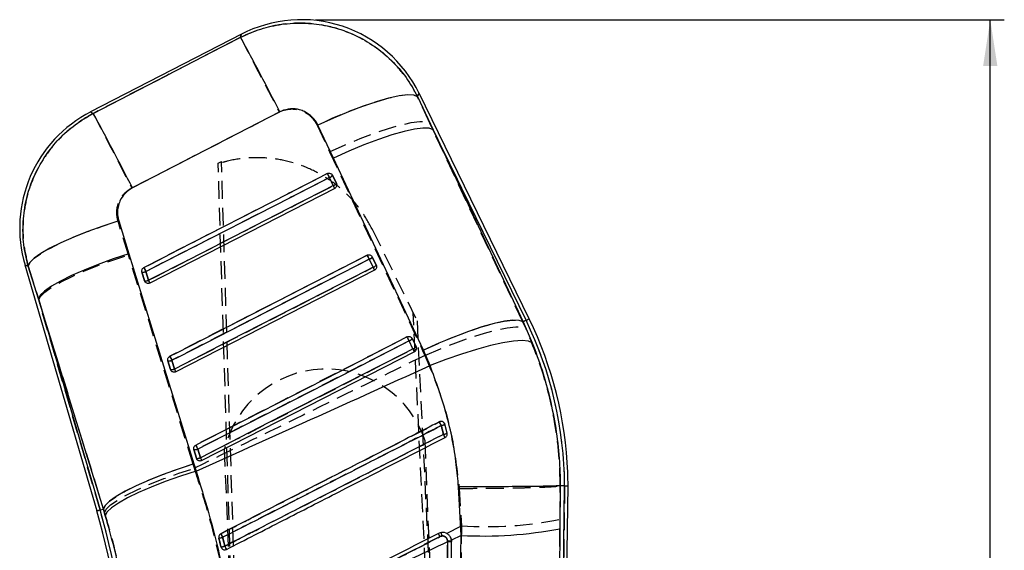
# Model space of a CAD drawing. Extents: x 37 to 414, y 8 to 317.
# Tile 15 of 18: x 154 to 232, y 275 to 317. Entities that reach past the tile are written whole.
import ezdxf

# ---------------------------------------------------------------- set-up
doc = ezdxf.new("R2010")
doc.units = 0
doc.header["$LTSCALE"] = 1.111111
doc.linetypes.add('HIDDEN', pattern=[1.905, 1.27, -0.635])
doc.layers.get('0').update_dxf_attribs({"linetype": 'CONTINUOUS'})
doc.styles.add('SLDTEXTSTYLE0', font='TXT', dxfattribs={"width": 0.75})
doc.dimstyles.new('SLDDIMSTYLE0', dxfattribs={"dimtxt": 3.888889, "dimasz": 3.668889, "dimexe": 0, "dimexo": 0.0625, "dimgap": 0.972222, "dimtad": 1, "dimdec": 0, "dimrnd": 1e-09, "dimzin": 12, "dimtxsty": 'SLDTEXTSTYLE0', "dimsah": 1, "dimcen": 0.09, "dimazin": 3, "dimtfac": 1, "dimtdec": 0, "dimtofl": 0, "dimtmove": 0, "dimatfit": 3, "dimtolj": 1, "dimtzin": 12})

# ---------------------------------------------------------------- blocks, each defined once
blk = doc.blocks.new('_D')
at = {"color": 179, "linetype": 'CONTINUOUS'}
for p, q in [((177.271, 317.066), (231.762, 317.066)), ((230.651, 94.293), (230.651, 317.066)), ((224.153, 94.293), (231.762, 94.293))]:
    blk.add_line(p, q, dxfattribs=at)
for points in [[(230.651, 317.066), (230.086, 313.397), (231.215, 313.397)], [(230.651, 94.293), (231.215, 97.962), (230.086, 97.962)]]:
    blk.add_solid(points, dxfattribs=at)
at = {"color": 179, "linetype": 'CONTINUOUS', "insert": (225.638, 199.248, 0.1), "char_height": 3.8889, "attachment_point": 1, "rotation": 90, "style": 'SLDTEXTSTYLE0'}
blk.add_mtext('223', dxfattribs=at)

msp = doc.modelspace()

# ---------------------------------------------------------------- linework, layer by layer
at = {"color": 7, "linetype": 'CONTINUOUS'}
for p, q in [((171.416111, 315.9147), (159.48688, 309.764976)), ((185.350779, 310.977766), (186.573059, 308.360422)), ((194.171417, 293.39675), (185.465588, 311.250174)), ((178.696802, 306.108588), (177.468584, 308.722148)), ((186.573059, 308.360422), (193.691674, 293.162817)), ((193.92771, 293.277914), (186.573059, 308.360422)), ((185.818957, 290.915037), (178.696802, 306.108588)), ((178.370139, 304.569656), (178.680195, 303.933779)), ((178.621521, 304.750735), (178.931585, 304.114873)), ((178.931585, 304.114873), (178.943707, 304.086292)), ((178.796306, 303.711304), (164.184148, 296.227837)), ((161.71255, 301.141629), (162.515331, 298.541496)), ((162.515331, 298.541496), (167.655816, 281.916613)), ((154.292467, 297.66194), (159.973969, 278.197223)), ((155.359481, 294.974053), (154.55337, 297.572637)), ((181.520353, 298.109153), (181.830412, 297.473291)), ((181.771809, 298.290292), (182.081874, 297.654429)), ((182.081874, 297.654429), (182.094167, 297.625372)), ((163.753947, 296.411449), (163.552162, 297.102759)), ((164.068137, 296.450088), (163.866363, 297.141412)), ((181.946588, 297.250876), (166.234316, 289.204011)), ((163.782067, 296.345884), (163.753947, 296.411449)), ((160.494209, 278.349066), (155.359481, 294.974053)), ((155.359481, 294.974053), (160.234247, 278.273189)), ((193.92771, 293.277914), (193.691674, 293.162817)), ((193.691674, 293.162817), (194.416859, 291.503483)), ((184.670587, 291.64868), (184.980647, 291.012818)), ((184.922095, 291.829864), (185.23216, 291.194001)), ((185.09687, 290.790463), (168.284483, 282.18017)), ((185.23216, 291.194001), (185.244571, 291.164616)), ((186.34316, 289.702216), (185.818957, 290.915037)), ((165.804106, 289.387623), (165.60232, 290.078932)), ((166.118208, 289.426262), (165.91643, 290.117571)), ((165.831968, 289.322505), (165.804106, 289.387623)), ((187.508606, 285.05067), (187.494216, 285.093049)), ((187.682472, 284.342447), (187.508606, 285.05067)), ((167.854267, 282.363797), (167.652481, 283.055121)), ((168.168311, 282.40242), (167.966531, 283.09373)), ((167.881955, 282.298977), (167.854267, 282.363797)), ((167.655816, 281.916613), (167.833635, 281.331951)), ((188.797085, 276.261875), (188.588758, 280.108327)), ((196.322789, 228.338206), (196.981805, 280.191297)), ((196.519264, 222.461695), (197.252953, 280.190224)), ((196.640705, 280.192608), (196.61085, 276.791969)), ((196.640872, 280.192623), (196.640705, 280.192608)), ((196.981805, 280.191297), (196.640872, 280.192623)), ((196.981805, 280.191297), (197.252953, 280.190224)), ((160.234247, 278.273189), (160.494209, 278.349066)), ((160.651856, 277.834246), (160.494209, 278.349066)), ((196.61085, 276.791969), (196.322789, 228.338206)), ((187.71638, 275.813291), (187.716348, 275.750438)), ((187.716348, 275.750438), (187.803924, 225.388782)), ((188.797085, 276.261875), (188.022956, 275.895545)), ((188.030866, 275.791163), (188.022956, 275.895545)), ((188.030976, 275.728026), (188.030866, 275.791163)), ((169.801681, 275.353024), (169.827438, 275.285194))]:
    msp.add_line(p, q, dxfattribs=at)
at = {"color": 7, "linetype": 'HIDDEN'}
for p, q in [((186.32413, 308.870906), (185.34629, 310.967112)), ((162.744498, 303.749287), (174.40143, 309.75596)), ((177.408776, 308.70975), (178.390925, 306.615869)), ((186.32413, 308.870906), (193.92771, 293.277914)), ((193.680094, 293.15717), (186.32413, 308.870906)), ((178.390925, 306.615869), (185.747962, 290.903399)), ((169.573059, 305.713886), (169.839555, 305.851305)), ((172.343846, 216.144422), (169.574533, 305.666247)), ((172.64162, 216.156239), (169.839555, 305.851305)), ((178.68234, 303.933928), (178.372278, 304.56979)), ((178.931473, 304.115171), (178.621409, 304.751033)), ((178.796306, 303.711304), (178.68234, 303.933928)), ((178.939839, 304.09638), (178.931473, 304.115171)), ((162.484511, 298.452551), (161.657668, 301.13391)), ((181.743872, 300.53764), (181.788502, 300.446117)), ((181.788502, 300.446117), (185.305337, 293.233985)), ((167.59785, 281.908328), (162.484511, 298.452551)), ((154.551488, 297.573278), (155.383005, 294.893453)), ((181.832603, 297.473485), (181.52254, 298.109347)), ((182.081757, 297.654742), (181.771693, 298.290605)), ((182.090178, 297.635818), (182.081757, 297.654742)), ((163.552371, 297.102401), (163.754157, 296.411091)), ((163.868432, 297.14171), (164.070214, 296.450401)), ((163.754157, 296.411091), (163.788065, 296.33599)), ((164.184148, 296.227837), (164.070214, 296.450401)), ((160.234247, 278.273189), (155.383005, 294.893453)), ((155.383005, 294.893453), (160.494656, 278.3492)), ((188.707907, 216.793621), (185.000271, 293.85961)), ((185.305337, 293.233985), (189.00568, 216.80543)), ((193.92771, 293.277914), (193.680094, 293.15717)), ((193.931888, 292.611131), (193.680094, 293.15717)), ((184.982872, 291.013041), (184.672808, 291.648904)), ((185.23204, 291.194314), (184.921977, 291.830176)), ((185.240499, 291.1753), (185.23204, 291.194314)), ((185.747962, 290.903399), (185.929983, 290.504226)), ((165.602535, 290.078575), (165.804321, 289.387265)), ((165.918569, 290.117884), (166.120353, 289.42656)), ((165.804321, 289.387265), (165.838151, 289.312297)), ((187.07558, 285.244519), (187.105852, 285.254354)), ((188.606069, 216.789583), (185.950276, 283.733228)), ((167.652701, 283.054749), (167.854487, 282.363424)), ((167.968717, 283.094043), (168.170501, 282.402733)), ((172.743547, 216.160284), (170.087753, 283.103937)), ((167.854487, 282.363424), (167.888263, 282.288546)), ((167.699133, 281.577596), (167.59785, 281.908328)), ((188.641382, 279.982263), (188.813886, 277.012313)), ((196.981805, 280.191297), (196.328891, 228.818187)), ((196.619957, 277.539441), (196.641481, 280.192563)), ((160.234247, 278.273189), (160.494656, 278.3492)), ((160.494656, 278.3492), (160.584494, 278.057987)), ((187.650676, 276.418218), (188.813886, 277.012313)), ((187.252207, 276.214698), (187.124975, 276.174122)), ((169.837565, 275.267357), (169.801697, 275.353009))]:
    msp.add_line(p, q, dxfattribs=at)
at = {"color": 7, "linetype": 'HIDDEN', "flags": 128}
for points in [[(171.354069, 315.66363), (165.479168, 312.634895), (159.698308, 309.654633)], [(171.416111, 315.9147), (171.40899, 315.885881), (171.354069, 315.66363)], [(171.354069, 315.66363), (171.449563, 315.479005), (171.642844, 315.104673), (171.928686, 314.550752), (172.299356, 313.832248), (172.744826, 312.968576), (173.253048, 311.983103), (173.810274, 310.902486), (174.401429, 309.75596)], [(185.34629, 310.967112), (185.045125, 311.087796), (184.551922, 311.107466), (183.880262, 311.025584), (183.048642, 310.844416), (182.079962, 310.568923), (181.000898, 310.206721), (179.841164, 309.767762), (178.632697, 309.264148), (177.408776, 308.70975)], [(185.34629, 310.967112), (185.451818, 311.217511), (185.465588, 311.250174)], [(159.698308, 309.654633), (159.510297, 309.752757), (159.48688, 309.764976)], [(159.698308, 309.654633), (159.793791, 309.470037), (159.987009, 309.095839), (160.272737, 308.542157), (160.643251, 307.82395), (161.088533, 306.960652), (161.596545, 305.975595), (162.153553, 304.89541), (162.744498, 303.749287)], [(178.390925, 306.615869), (179.610121, 307.166481), (180.814121, 307.666847), (181.970061, 308.103302), (183.046389, 308.46394), (184.013727, 308.738911), (184.84567, 308.920706), (185.519511, 309.004376), (186.016856, 308.987612), (186.32413, 308.870906)], [(178.211295, 304.884041), (177.669247, 304.606432), (175.501053, 303.496012), (166.828279, 299.054334), (163.707423, 297.45602)], [(178.372278, 304.56979), (177.830231, 304.292181), (175.662041, 303.181747), (166.989283, 298.740039), (163.868432, 297.14171)], [(178.372278, 304.56979), (178.345438, 304.622197), (178.318673, 304.674456), (178.292992, 304.724598), (178.26936, 304.770732), (178.248668, 304.811114), (178.231694, 304.844255), (178.219078, 304.868871), (178.211295, 304.884041)], [(164.070214, 296.450401), (164.612262, 296.728009), (166.780451, 297.838429), (175.45321, 302.280137), (178.68234, 303.933928)], [(154.551488, 297.573278), (154.686471, 297.854075), (155.021627, 298.186982), (155.548171, 298.563251), (156.252299, 298.973033), (157.11555, 299.405569), (158.115293, 299.849534), (159.225314, 300.293291), (160.416516, 300.725186), (161.657668, 301.13391)], [(155.383005, 294.893453), (155.526408, 295.175621), (155.867503, 295.509258), (156.397442, 295.885721), (157.102478, 296.29522), (157.964326, 296.72716), (158.960628, 297.17032), (160.065546, 297.613213), (161.250417, 298.044363), (162.484511, 298.452551)], [(181.361574, 298.423612), (180.819525, 298.146019), (178.651331, 297.035599), (169.978556, 292.593921), (165.757584, 290.432179)], [(181.52254, 298.109347), (181.495701, 298.161754), (181.468936, 298.214013), (181.443256, 298.264155), (181.419626, 298.310289), (181.398936, 298.350686), (181.381966, 298.383811), (181.369353, 298.408428), (181.361574, 298.423612)], [(154.292467, 297.66194), (154.321051, 297.65215), (154.551488, 297.573278)], [(181.52254, 298.109347), (180.980493, 297.831738), (178.812301, 296.721319), (170.139536, 292.27961), (165.918569, 290.117884)], [(163.868432, 297.14171), (163.841593, 297.194118), (163.814828, 297.246376), (163.789146, 297.296518), (163.765511, 297.342667), (163.744815, 297.383064), (163.727836, 297.416205), (163.715214, 297.440821), (163.707423, 297.45602)], [(166.120353, 289.42656), (166.662401, 289.704168), (168.830593, 290.814588), (177.503358, 295.256296), (181.832603, 297.473485)], [(181.946588, 297.250876), (181.944497, 297.254974), (181.938283, 297.267104), (181.928132, 297.286937), (181.914352, 297.313848), (181.897357, 297.347033), (181.877661, 297.385493), (181.855857, 297.428081), (181.832603, 297.473485)], [(185.747962, 290.903399), (186.967016, 291.453877), (188.170851, 291.954094), (189.326619, 292.390386), (190.402777, 292.75086), (191.369961, 293.025667), (192.201777, 293.207312), (192.875526, 293.290848), (193.372821, 293.27398), (193.680094, 293.15717)], [(185.929983, 290.504226), (187.162778, 291.032264), (188.379905, 291.510412), (189.54799, 291.925559), (190.635005, 292.266304), (191.611143, 292.523319), (192.449638, 292.689556), (193.127501, 292.760456), (193.62614, 292.734066), (193.931888, 292.611131)], [(184.511853, 291.963184), (183.969805, 291.68559), (181.801611, 290.575171), (173.128834, 286.133492), (167.807749, 283.408353)], [(184.672808, 291.648904), (184.130761, 291.37131), (181.962568, 290.260876), (173.289799, 285.819197), (167.968717, 283.094043)], [(184.511853, 291.963184), (184.51963, 291.948), (184.53224, 291.923383), (184.549209, 291.890243), (184.569896, 291.849861), (184.593525, 291.803712), (184.619204, 291.75357), (184.645969, 291.701311), (184.672808, 291.648904)], [(168.170501, 282.402733), (168.71255, 282.680327), (170.880742, 283.790747), (179.553512, 288.23244), (184.982872, 291.013041)], [(184.982872, 291.013041), (185.006126, 290.967638), (185.027931, 290.925065), (185.047628, 290.886605), (185.064624, 290.85342), (185.078407, 290.826509), (185.08856, 290.80669), (185.094777, 290.794546), (185.09687, 290.790463)], [(165.918569, 290.117884), (165.89173, 290.170291), (165.864966, 290.22255), (165.839285, 290.272692), (165.815653, 290.318826), (165.79496, 290.359223), (165.777986, 290.392363), (165.765369, 290.416995), (165.757584, 290.432179)], [(166.234316, 289.204011), (166.232226, 289.208094), (166.226013, 289.220238), (166.215864, 289.240057), (166.202087, 289.266953), (166.185096, 289.300138), (166.165403, 289.338598), (166.143604, 289.381156), (166.120353, 289.42656)], [(167.807749, 283.408353), (167.815529, 283.393154), (167.828143, 283.368522), (167.845114, 283.335397), (167.865803, 283.294985), (167.889434, 283.248851), (167.915114, 283.198709), (167.941878, 283.14645), (167.968717, 283.094043)], [(168.170501, 282.402733), (168.193753, 282.357329), (168.215555, 282.314757), (168.23525, 282.276297), (168.252243, 282.243127), (168.266024, 282.216215), (168.276174, 282.196397), (168.282391, 282.184252), (168.284483, 282.18017)], [(160.494656, 278.3492), (160.638117, 278.631339), (160.979321, 278.964961), (161.509417, 279.341409), (162.214649, 279.750923), (163.076722, 280.182878), (164.073269, 280.626053), (165.178434, 281.06896), (166.363544, 281.500125), (167.59785, 281.908328)], [(160.584494, 278.057987), (160.729295, 278.339008), (161.071858, 278.670454), (161.603307, 279.043743), (162.30987, 279.449189), (163.173237, 279.876286), (164.171034, 280.313993), (165.277408, 280.75094), (166.463688, 281.175801), (167.699133, 281.577596)], [(160.234247, 278.273189), (160.120417, 278.23996), (160.03907, 278.216222), (159.990246, 278.201977), (159.973969, 278.197223)]]:
    msp.add_lwpolyline(points, dxfattribs=at)
at = {"color": 7, "linetype": 'CONTINUOUS', "flags": 128}
for points in [[(159.699057, 309.654245), (165.478029, 312.637413), (171.356055, 315.671662)], [(185.350779, 310.977766), (185.054264, 311.095783), (184.566806, 311.113501), (183.901741, 311.030442), (183.077266, 310.848886), (182.115936, 310.573781), (181.044052, 310.212666), (179.89094, 309.775421), (178.688149, 309.274012), (177.468584, 308.722148)], [(174.458879, 309.765542), (168.578793, 306.735584), (162.797779, 303.756678)], [(186.573059, 308.360422), (186.269037, 308.473671), (185.776515, 308.487916), (185.108816, 308.402786), (184.28401, 308.220575), (183.324411, 307.946229), (182.255985, 307.587156), (181.10764, 307.15307), (179.910448, 306.655729), (178.696802, 306.108588)], [(163.707009, 297.455976), (164.249046, 297.733584), (166.417191, 298.843989), (175.089775, 303.285593), (178.210866, 304.884041)], [(163.866363, 297.141412), (164.408397, 297.419021), (166.576529, 298.52944), (175.249059, 302.971164), (178.370139, 304.569656)], [(178.680195, 303.933779), (178.138162, 303.65617), (175.970029, 302.54575), (167.297497, 298.104042), (164.068137, 296.450088)], [(161.71255, 301.141629), (160.464735, 300.732428), (159.266069, 300.299624), (158.148249, 299.854705), (157.140833, 299.409399), (156.270462, 298.975507), (155.560148, 298.564488), (155.028676, 298.187206), (154.690099, 297.853643), (154.55337, 297.572637)], [(162.515331, 298.541496), (161.274184, 298.132786), (160.081475, 297.700727), (158.968425, 297.256613), (157.964175, 296.812097), (157.095009, 296.378786), (156.383683, 295.968035), (155.848815, 295.590589), (155.50441, 295.256356), (155.359481, 294.974053)], [(165.757157, 290.432149), (166.299192, 290.709743), (168.467334, 291.820148), (177.139906, 296.261737), (181.361135, 298.423612)], [(165.91643, 290.117571), (166.458463, 290.39518), (168.626598, 291.505584), (177.299134, 295.947248), (181.520353, 298.109153)], [(181.830412, 297.473291), (181.288378, 297.195682), (179.120244, 296.085263), (170.447708, 291.643614), (166.118208, 289.426262)], [(193.691674, 293.162817), (193.387666, 293.276364), (192.895307, 293.290982), (192.227914, 293.206284), (191.403526, 293.024564), (190.444432, 292.750725), (189.376562, 292.392174), (188.228786, 291.95861), (187.032133, 291.46176), (185.818957, 290.915037)], [(167.807311, 283.408308), (168.349346, 283.685917), (170.517486, 284.796307), (179.190048, 289.237881), (184.511408, 291.963169)], [(167.966531, 283.09373), (168.508564, 283.371324), (170.676698, 284.481743), (179.349235, 288.923362), (184.670587, 291.64868)], [(194.416859, 291.503483), (194.117564, 291.635508), (193.621567, 291.67893), (192.942473, 291.632557), (192.098905, 291.497642), (191.113997, 291.27791), (190.014757, 290.97938), (188.831332, 290.610218), (187.596175, 290.180573), (186.34316, 289.702216)], [(184.980647, 291.012818), (184.438613, 290.735224), (182.270479, 289.624805), (173.597942, 285.183186), (168.168311, 282.40242)], [(167.655816, 281.916613), (166.413947, 281.507889), (165.220429, 281.07577), (164.106535, 280.631611), (163.101451, 280.18702), (162.231513, 279.753664), (161.519514, 279.342884), (160.984111, 278.965453), (160.639332, 278.631264), (160.494209, 278.349066)], [(167.833635, 281.331951), (166.589745, 280.934596), (165.394154, 280.513624), (164.278122, 280.08003), (163.270826, 279.645154), (162.398607, 279.220367), (161.684268, 278.816769), (161.146486, 278.44491), (160.799324, 278.114537), (160.651856, 277.834246)]]:
    msp.add_lwpolyline(points, dxfattribs=at)
at = {"color": 8, "linetype": 'CONTINUOUS', "flags": 128}
for points in [[(171.356055, 315.671662), (171.409653, 315.888563), (171.416111, 315.9147)], [(185.465588, 311.250174), (185.453315, 311.221058), (185.350779, 310.977766)], [(159.48688, 309.764976), (159.510546, 309.752623), (159.699057, 309.654245)], [(154.55337, 297.572637), (154.321679, 297.651941), (154.292467, 297.66194)], [(193.92771, 293.277914), (194.034294, 293.329889), (194.110462, 293.367023), (194.156176, 293.389315), (194.171417, 293.39675)], [(159.973969, 278.197223), (159.990246, 278.201977), (160.03907, 278.216222), (160.120417, 278.23996), (160.234247, 278.273189)]]:
    msp.add_lwpolyline(points, dxfattribs=at)
at = {"color": 7, "linetype": 'CONTINUOUS'}
for centre, radius, start, end in [((176.15999, 306.712512), 10.353, 25.88155181, 117.48989837), ((-80.464006, 179.608002), 286.22834, 27.04777166, 28.3832828), ((164.230757, 300.562796), 10.353, 117.07695647, 196.41254164), ((-91.108773, 174.111), 285.090405, 27.04903436, 28.38797106), ((196.723076, 314.065134), 20.663843, 206.37902006, 207.3562292), ((178.219253, 305.044152), 0.497908, 287.64028178, 323.89274195), ((178.529231, 304.408377), 0.49803, 287.64525543, 323.89042824), ((186.747674, 308.002703), 9.035506, 206.76460799, 208.35598599), ((198.976275, 307.145028), 19.655947, 206.3404296, 207.3678694), ((181.369249, 298.584021), 0.498329, 287.65122504, 323.88357951), ((181.679398, 297.948046), 0.498194, 287.64528611, 323.88831077), ((163.646321, 297.633713), 0.539239, 259.94374137, 294.08304381), ((182.204014, 306.628737), 20.64652, 206.37705229, 207.35562655), ((189.55921, 301.368797), 8.655015, 206.74924101, 208.41043442), ((163.848132, 296.942326), 0.539167, 259.93968784, 294.08223755), ((172.1591, 300.532029), 9.062336, 206.77122787, 208.35635036), ((166.790566, 280.045087), 30.191592, 0.27745871, 25.99515387), ((166.790566, 280.045087), 30.462731, 2.27185122, 25.99515387), ((201.691747, 300.461483), 19.1673, 206.31945832, 207.37311887), ((184.519442, 292.123648), 0.498437, 287.65222034, 323.88472408), ((184.829485, 291.487819), 0.498473, 287.6528556, 323.88308262), ((192.474082, 294.788032), 8.390698, 206.73909555, 208.45241193), ((165.696477, 290.609575), 0.538932, 259.9381881, 294.0872771), ((183.341826, 299.137762), 19.621627, 206.33855517, 207.36817513), ((165.89826, 289.918243), 0.538909, 259.93803981, 294.08775476), ((173.739155, 293.266133), 8.533665, 206.74159337, 208.42522393), ((223.146427, 303.422902), 40.392679, 206.74698769, 207.21328964), ((187.063773, 285.864883), 0.927804, 279.99476176, 298.64933674), ((187.216803, 285.351314), 1.111152, 279.22901029, 294.77692226), ((220.708523, 301.22716), 37.387963, 206.99799564, 207.43203505), ((167.746704, 283.585267), 0.538454, 259.92211557, 294.09531389), ((184.931882, 291.878108), 19.104671, 206.31696398, 207.37437347), ((167.948447, 282.894068), 0.53857, 259.92892027, 294.09411242), ((175.615646, 286.153713), 8.338765, 206.734827, 208.45801618), ((166.790566, 280.045087), 30.462731, 0.2744812, 2.27185122), ((102.987172, 261.563499), 59.364769, 2.27207557, 16.27185122), ((102.987172, 261.563499), 59.635908, 2.27327664, 16.27185122), ((190.570427, 307.976036), 31.763701, 266.79955736, 280.96255843), ((169.554696, 277.314961), 1.26454, 273.33153852, 287.37552927), ((226.491037, 305.13914), 63.574266, 206.87919725, 207.17097264), ((174.638603, 269.853382), 13.99518, 26.83378534, 27.98961843), ((187.794689, 274.63055), 1.122625, 77.84968836, 94.00156889), ((187.794688, 274.680408), 1.135586, 77.99607489, 93.95417514), ((169.650399, 276.925361), 1.579598, 275.49576883, 286.6929431), ((243.090132, 312.681419), 81.95085, 207.05037273, 207.25221258)]:
    msp.add_arc(centre, radius, start, end, dxfattribs=at)
at = {"color": 7, "linetype": 'HIDDEN'}
for centre, radius, start, end in [((178.227914, 305.030074), 0.482393, 287.41361722, 324.65819328), ((178.537989, 304.394199), 0.482376, 287.41249941, 324.65869972), ((181.378162, 298.569675), 0.482438, 287.41359027, 324.65786222), ((181.68822, 297.933823), 0.48245, 287.41381596, 324.65733088), ((163.64568, 297.642441), 0.548042, 260.19712435, 293.98208744), ((163.847477, 296.951018), 0.547932, 260.19394029, 293.98543694), ((166.790566, 280.045087), 30.191592, 0.27745871, 25.99515387), ((184.528364, 292.109334), 0.482556, 287.41743633, 324.65503357), ((184.838431, 291.473468), 0.482551, 287.41725419, 324.65521571), ((165.695847, 290.618435), 0.547865, 260.19358215, 293.98682907), ((165.897678, 289.926943), 0.547693, 260.18570726, 293.98946589), ((178.108219, 281.170027), 8.250326, 18.10018024, 166.4435222), ((140.364489, 261.064578), 52.598437, 27.01452089, 27.36829024), ((187.213866, 284.974199), 0.3045, 14.54582771, 26.60898006), ((187.013648, 286.059418), 1.123635, 280.78906354, 296.13560723), ((187.148311, 285.647919), 1.410527, 280.03482874, 292.25294126), ((157.257699, 268.759054), 33.888782, 26.73169104, 27.21791729), ((167.746053, 283.594381), 0.547647, 260.18545515, 293.99042096), ((167.94778, 282.903326), 0.547904, 260.19629682, 293.98498308), ((102.987172, 261.563499), 59.635908, 2.27327664, 16.27185122), ((190.72229, 306.813698), 29.862427, 266.33592736, 281.39048452), ((190.093536, 276.689637), 2.88075, 183.92750901, 189.48946585), ((169.533202, 277.404601), 1.355405, 274.0192829, 287.15274747), ((132.634258, 257.108978), 41.859416, 26.99497081, 27.43693738), ((173.77203, 269.412061), 14.967519, 26.85809634, 27.92457111), ((187.794422, 274.686366), 1.129842, 77.9207792, 93.97903061), ((169.617837, 277.059546), 1.716413, 276.14925113, 286.47606743), ((145.233887, 262.608499), 27.97365, 26.64924572, 27.24241539)]:
    msp.add_arc(centre, radius, start, end, dxfattribs=at)
for points, knots in [([(185.34629, 310.967112), (185.329543, 311.001033), (185.043747, 311.579904), (184.377514, 312.65059), (183.164132, 314.015254), (181.731842, 315.138737), (179.996759, 316.074246), (178.141165, 316.638481), (176.260361, 316.832076), (174.568404, 316.728622), (172.904072, 316.361734), (171.870737, 315.896332), (171.354069, 315.66363)], [0, 0, 0, 0, 0.006912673, 0.117964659, 0.229015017, 0.338921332, 0.448826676, 0.587594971, 0.690334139, 0.793073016, 0.896536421, 1, 1, 1, 1]), ([(174.401429, 309.75596), (174.402702, 309.756617), (174.619253, 309.868234), (175.092139, 310.01883), (175.752163, 310.001088), (176.388201, 309.798387), (176.990018, 309.405386), (177.266784, 308.945625), (177.408776, 308.70975)], [0, 0, 0, 0, 0.001202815, 0.204637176, 0.408048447, 0.546679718, 0.767428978, 1, 1, 1, 1]), ([(159.698308, 309.654633), (159.154698, 309.334857), (158.12348, 308.728249), (156.835018, 307.515133), (155.73971, 306.119308), (154.900789, 304.530957), (154.350937, 302.806855), (154.1054, 301.06754), (154.141853, 299.296396), (154.414943, 298.14765), (154.551488, 297.573278)], [0, 0, 0, 0, 0.132849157, 0.252012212, 0.37117518, 0.506325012, 0.628859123, 0.751394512, 0.875697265, 1, 1, 1, 1]), ([(181.788502, 300.446117), (181.512811, 300.946611), (180.961428, 301.947599), (179.83282, 303.249098), (178.515485, 304.349711), (177.03037, 305.215641), (175.42024, 305.814921), (173.732858, 306.141809), (172.01595, 306.171695), (170.621043, 305.974193), (169.824265, 305.739733), (169.574533, 305.666247)], [0, 0, 0, 0, 0.1182597, 0.236519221, 0.354778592, 0.473038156, 0.591290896, 0.709543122, 0.827782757, 0.946022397, 1, 1, 1, 1]), ([(169.574533, 305.666247), (169.574347, 305.672266), (169.573894, 305.686916), (169.573369, 305.703887), (169.573059, 305.713886)], [0, 0, 0, 0, 0.410818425, 1, 1, 1, 1]), ([(161.657668, 301.13391), (161.655703, 301.140364), (161.581425, 301.384377), (161.516973, 301.895028), (161.654054, 302.531205), (161.946719, 303.091939), (162.299763, 303.488156), (162.627078, 303.680343), (162.744498, 303.749287)], [0, 0, 0, 0, 0.00666015, 0.251816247, 0.497185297, 0.631989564, 0.867981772, 1, 1, 1, 1]), ([(196.641845, 280.192623), (196.616158, 281.034663), (196.564588, 282.725138), (196.160232, 285.67169), (195.389383, 289.027645), (194.420629, 291.409482), (193.931888, 292.611131)], [0, 0, 0, 0, 0.196933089, 0.395361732, 0.69495676, 1, 1, 1, 1]), ([(185.929983, 290.504226), (183.379319, 289.251492), (177.305954, 286.268617), (171.225782, 283.299663), (167.699133, 281.577596)], [0, 0, 0, 0, 0.419975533, 1, 1, 1, 1]), ([(185.929983, 290.504226), (186.3512, 289.489277), (187.200071, 287.443866), (188.180096, 283.915171), (188.476618, 281.387032), (188.641382, 279.982263)], [0, 0, 0, 0, 0.304424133, 0.613500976, 1, 1, 1, 1]), ([(169.785265, 276.396627), (169.965404, 276.488805), (170.868401, 276.950874), (174.662785, 278.892584), (180.246107, 281.749657), (185.106542, 284.236899), (187.07558, 285.244519)], [0, 0, 0, 0, 0.031255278, 0.156675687, 0.658356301, 1, 1, 1, 1]), ([(187.405529, 285.205061), (187.419174, 285.195092), (187.453296, 285.170164), (187.473806, 285.132931), (187.486115, 285.110587)], [0, 0, 0, 0, 0.399894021, 1, 1, 1, 1]), ([(187.223986, 284.955645), (187.043265, 284.863189), (186.139654, 284.400903), (182.344538, 282.459203), (177.645309, 280.055067), (172.785219, 277.568668), (170.816681, 276.561591), (169.932939, 276.109481)], [0, 0, 0, 0, 0.031355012, 0.156776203, 0.658460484, 0.846671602, 1, 1, 1, 1]), ([(187.394091, 284.258971), (187.360102, 284.403881), (187.305494, 284.636693), (187.246326, 284.868226), (187.223986, 284.955645)], [0, 0, 0, 0, 0.622433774, 1, 1, 1, 1]), ([(170.104637, 275.413612), (170.285359, 275.506069), (171.18897, 275.968352), (174.984153, 277.909905), (179.68171, 280.313197), (184.541244, 282.799383), (186.509227, 283.806252), (187.394091, 284.258971)], [0, 0, 0, 0, 0.031358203, 0.156790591, 0.658520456, 0.84646051, 1, 1, 1, 1]), ([(170.969838, 267.898949), (170.783305, 269.04458), (170.410247, 271.335792), (169.655953, 274.776655), (168.769051, 278.20844), (168.05577, 280.454552), (167.699133, 281.577596)], [0, 0, 0, 0, 0.246889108, 0.493767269, 0.7468862, 1, 1, 1, 1]), ([(188.641382, 279.982263), (188.688073, 279.982294), (189.020222, 279.982514), (189.807402, 279.984422), (190.981957, 279.99184), (192.255803, 280.006333), (193.422532, 280.026699), (194.4535, 280.052248), (195.314721, 280.082481), (195.983434, 280.116514), (196.453693, 280.153461), (196.578886, 280.179529), (196.641481, 280.192563)], [0, 0, 0, 0, 0.011732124, 0.083460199, 0.198031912, 0.312603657, 0.427171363, 0.541739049, 0.65630418, 0.770869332, 0.885434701, 1, 1, 1, 1]), ([(160.584494, 278.057987), (160.822366, 277.238118), (161.298119, 275.598357), (161.868338, 273.035249), (162.331058, 270.412473), (162.526047, 268.635272), (162.623547, 267.746629)], [0, 0, 0, 0, 0.245832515, 0.491671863, 0.745823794, 1, 1, 1, 1]), ([(196.328891, 228.818187), (196.357824, 233.610772), (196.455875, 249.852077), (196.552115, 266.091821), (196.619957, 277.539441)], [0, 0, 0, 0, 0.295086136, 1, 1, 1, 1]), ([(188.813886, 277.012313), (188.711937, 265.567345), (188.567317, 249.332026), (188.385333, 233.09555), (188.331638, 228.304857)], [0, 0, 0, 0, 0.704942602, 1, 1, 1, 1]), ([(169.801697, 275.353009), (169.753304, 275.548137), (169.695463, 275.781365), (169.63765, 276.014453), (169.628206, 276.052529)], [0, 0, 0, 0, 0.836644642, 1, 1, 1, 1]), ([(169.932939, 276.109481), (169.965867, 275.976025), (170.023085, 275.744128), (170.080334, 275.512106), (170.104637, 275.413612)], [0, 0, 0, 0, 0.575496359, 1, 1, 1, 1]), ([(171.901722, 268.374959), (176.002333, 270.469217), (181.11915, 273.08247), (186.235994, 275.695706), (187.252207, 276.214698)], [0, 0, 0, 0, 0.801398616, 1, 1, 1, 1]), ([(187.124975, 276.174122), (184.598472, 274.881009), (179.545469, 272.294786), (174.492393, 269.708742), (171.965858, 268.415721)], [0, 0, 0, 0, 0.500000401, 1, 1, 1, 1]), ([(187.71602, 275.813485), (187.710728, 275.86266), (187.700512, 275.957594), (187.625136, 276.080347), (187.519738, 276.168999), (187.389511, 276.220838), (187.297975, 276.216745), (187.252207, 276.214698)], [0, 0, 0, 0, 0.21240248, 0.410049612, 0.607016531, 0.803505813, 1, 1, 1, 1]), ([(187.803901, 225.388857), (187.789893, 233.793458), (187.761878, 250.602597), (187.731306, 267.409876), (187.71602, 275.813485)], [0, 0, 0, 0, 0.500001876, 1, 1, 1, 1]), ([(187.956543, 276.105845), (187.986119, 276.030869), (188.026384, 275.928795), (188.029918, 275.820058), (188.030857, 275.791192)], [0, 0, 0, 0, 0.734531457, 1, 1, 1, 1])]:
    msp.add_open_spline(points, degree=3, knots=knots, dxfattribs=at)
at = {"color": 7, "linetype": 'CONTINUOUS'}
for points, knots in [([(171.356055, 315.671662), (171.551529, 315.766746), (172.260553, 316.111638), (173.558926, 316.540337), (175.246257, 316.816288), (176.94679, 316.803534), (178.686017, 316.509356), (180.373681, 315.907134), (181.948316, 315.004547), (183.313494, 313.878079), (184.488311, 312.536224), (185.063289, 311.497252), (185.350779, 310.977766)], [0, 0, 0, 0, 0.039752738, 0.144191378, 0.248629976, 0.351138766, 0.453648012, 0.569708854, 0.676652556, 0.783596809, 0.891798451, 1, 1, 1, 1]), ([(177.468584, 308.722148), (177.465965, 308.727669), (177.355585, 308.960399), (177.056465, 309.386148), (176.523234, 309.766119), (175.928464, 309.985376), (175.296051, 310.044378), (174.764216, 309.915197), (174.501136, 309.786253), (174.458879, 309.765542)], [0, 0, 0, 0, 0.005214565, 0.219785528, 0.434651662, 0.55071811, 0.75391135, 0.960472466, 1, 1, 1, 1]), ([(154.55337, 297.572637), (154.432788, 298.062616), (154.167899, 299.138979), (154.097519, 300.8595), (154.334562, 302.828445), (154.955816, 304.682072), (155.897378, 306.338034), (156.9664, 307.657091), (158.232247, 308.798712), (159.21012, 309.369067), (159.699057, 309.654245)], [0, 0, 0, 0, 0.106310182, 0.233537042, 0.360763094, 0.523360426, 0.642348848, 0.761336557, 0.880668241, 1, 1, 1, 1]), ([(178.210866, 304.884041), (178.216803, 304.886932), (178.253376, 304.904746), (178.327656, 304.922745), (178.430951, 304.913527), (178.524613, 304.870621), (178.588, 304.81099), (178.612933, 304.766173), (178.621521, 304.750735)], [0, 0, 0, 0, 0.0410629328, 0.2529610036, 0.4648567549, 0.6767585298, 0.8886549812, 1, 1, 1, 1]), ([(162.797779, 303.756678), (162.590449, 303.627017), (162.382155, 303.496752), (162.048526, 303.144791), (161.813293, 302.796822), (161.608936, 302.15676), (161.591431, 301.605914), (161.684805, 301.247982), (161.71255, 301.141629)], [0, 0, 0, 0, 0.235155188, 0.23624854, 0.472334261, 0.635246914, 0.891620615, 1, 1, 1, 1]), ([(178.943707, 304.086292), (178.952292, 304.052615), (178.969463, 303.985254), (178.950469, 303.880413), (178.900043, 303.788729), (178.841191, 303.735785), (178.803769, 303.715375), (178.796306, 303.711304)], [0, 0, 0, 0, 0.237478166, 0.475002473, 0.710442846, 0.942250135, 1, 1, 1, 1]), ([(181.361135, 298.423612), (181.367229, 298.426572), (181.403975, 298.444421), (181.478448, 298.462349), (181.581729, 298.452961), (181.67532, 298.409905), (181.738483, 298.350282), (181.763309, 298.305593), (181.771809, 298.290292)], [0, 0, 0, 0, 0.042122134, 0.254011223, 0.465896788, 0.677786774, 0.889673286, 1, 1, 1, 1]), ([(182.094167, 297.625372), (182.102695, 297.591681), (182.11975, 297.524291), (182.100574, 297.419486), (182.049993, 297.327884), (181.991169, 297.275184), (181.953899, 297.254863), (181.946588, 297.250876)], [0, 0, 0, 0, 0.2377612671, 0.4755691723, 0.7112859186, 0.9433654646, 1, 1, 1, 1]), ([(163.552162, 297.102759), (163.549698, 297.112291), (163.538832, 297.154322), (163.53836, 297.233383), (163.571457, 297.330694), (163.630588, 297.408918), (163.68339, 297.441432), (163.707009, 297.455976)], [0, 0, 0, 0, 0.071498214, 0.315244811, 0.558956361, 0.802715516, 1, 1, 1, 1]), ([(164.184148, 296.227837), (164.152556, 296.215356), (164.089377, 296.190396), (163.985692, 296.194779), (163.889906, 296.230609), (163.821286, 296.28624), (163.792364, 296.330225), (163.782067, 296.345884)], [0, 0, 0, 0, 0.217800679, 0.4355608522, 0.6547041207, 0.8770671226, 1, 1, 1, 1]), ([(184.511408, 291.963169), (184.517609, 291.966182), (184.554462, 291.984086), (184.629087, 292.001931), (184.732346, 291.992423), (184.825901, 291.949284), (184.888895, 291.889656), (184.913655, 291.845065), (184.922095, 291.829864)], [0, 0, 0, 0, 0.042865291, 0.254750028, 0.466633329, 0.678506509, 0.890401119, 1, 1, 1, 1]), ([(194.416859, 291.503483), (194.688949, 290.780709), (195.233124, 289.335174), (195.850306, 287.067906), (196.305075, 284.73895), (196.581626, 282.433751), (196.621807, 280.913821), (196.640872, 280.192623)], [0, 0, 0, 0, 0.200733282, 0.401463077, 0.6076472, 0.813830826, 1, 1, 1, 1]), ([(185.244571, 291.164616), (185.253059, 291.130917), (185.270036, 291.063508), (185.250731, 290.958723), (185.200054, 290.867167), (185.141247, 290.814633), (185.104077, 290.794388), (185.09687, 290.790463)], [0, 0, 0, 0, 0.237943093, 0.475957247, 0.711896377, 0.94414382, 1, 1, 1, 1]), ([(165.60232, 290.078932), (165.599816, 290.088642), (165.58893, 290.130856), (165.58861, 290.210108), (165.621871, 290.307367), (165.681041, 290.385324), (165.733692, 290.417714), (165.757157, 290.432149)], [0, 0, 0, 0, 0.0728140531, 0.3165491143, 0.5602874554, 0.8040329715, 1, 1, 1, 1]), ([(166.234316, 289.204011), (166.202724, 289.191521), (166.139548, 289.166545), (166.035864, 289.170963), (165.940072, 289.206761), (165.871313, 289.262515), (165.842345, 289.306683), (165.831968, 289.322505)], [0, 0, 0, 0, 0.2175605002, 0.4350715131, 0.6539454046, 0.8760420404, 1, 1, 1, 1]), ([(167.833635, 281.331951), (170.63933, 282.59897), (176.81062, 285.385853), (182.979098, 288.178959), (186.34316, 289.702216)], [0, 0, 0, 0, 0.454636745, 1, 1, 1, 1]), ([(188.588758, 280.108327), (188.536687, 280.693245), (188.365261, 282.618875), (187.729251, 285.886878), (186.808709, 288.42075), (186.34316, 289.702216)], [0, 0, 0, 0, 0.177384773, 0.58397525, 1, 1, 1, 1]), ([(187.07566, 285.244117), (186.898149, 285.153284), (185.997781, 284.692564), (182.206, 282.752265), (176.620025, 279.893916), (171.75691, 277.405441), (169.785225, 276.396522)], [0, 0, 0, 0, 0.030799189, 0.156219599, 0.657900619, 1, 1, 1, 1]), ([(187.494216, 285.093049), (187.477806, 285.123138), (187.444987, 285.183315), (187.361169, 285.246513), (187.263316, 285.279421), (187.16273, 285.279665), (187.103312, 285.255406), (187.07566, 285.244117)], [0, 0, 0, 0, 0.205318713, 0.41062725, 0.6159416, 0.82126293, 1, 1, 1, 1]), ([(169.93233, 276.108125), (172.834771, 277.592356), (177.737346, 280.099401), (183.501494, 283.047092), (186.363205, 284.510547), (187.224801, 284.95116)], [0, 0, 0, 0, 0.503530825, 0.850524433, 1, 1, 1, 1]), ([(187.224801, 284.95116), (187.246778, 284.865236), (187.305987, 284.633747), (187.360643, 284.400939), (187.395011, 284.254545)], [0, 0, 0, 0, 0.371180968, 1, 1, 1, 1]), ([(187.52454, 284.002671), (187.553478, 284.021243), (187.61135, 284.058386), (187.66806, 284.146305), (187.69585, 284.24477), (187.686834, 284.310601), (187.682472, 284.342447)], [0, 0, 0, 0, 0.253875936, 0.507726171, 0.761853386, 1, 1, 1, 1]), ([(187.395011, 284.254545), (184.491431, 282.769691), (179.587004, 280.261628), (173.823373, 277.314225), (170.963316, 275.85169), (170.104127, 275.41233)], [0, 0, 0, 0, 0.503778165, 0.850930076, 1, 1, 1, 1]), ([(170.23587, 275.155449), (171.722632, 275.916273), (174.696155, 277.437919), (180.459055, 280.386977), (184.735175, 282.57524), (187.52454, 284.002671)], [0, 0, 0, 0, 0.257988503, 0.515976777, 1, 1, 1, 1]), ([(167.652481, 283.055121), (167.649951, 283.064944), (167.639047, 283.107273), (167.638831, 283.186646), (167.67221, 283.283863), (167.731398, 283.361641), (167.78395, 283.393947), (167.807311, 283.408308)], [0, 0, 0, 0, 0.073662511, 0.3174071, 0.561148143, 0.804913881, 1, 1, 1, 1]), ([(168.284483, 282.18017), (168.252892, 282.167681), (168.189717, 282.142705), (168.086029, 282.147117), (167.990251, 282.182941), (167.921381, 282.238752), (167.892385, 282.283045), (167.881955, 282.298977)], [0, 0, 0, 0, 0.217391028, 0.434736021, 0.653448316, 0.875347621, 1, 1, 1, 1]), ([(167.833635, 281.331951), (168.169004, 280.248412), (168.839746, 278.081322), (169.690309, 274.719381), (170.425743, 271.292166), (170.792165, 268.972265), (170.97538, 267.812291)], [0, 0, 0, 0, 0.246887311, 0.493777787, 0.746883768, 1, 1, 1, 1]), ([(196.640705, 280.192608), (196.578185, 280.186689), (196.453146, 280.174852), (195.983104, 280.158666), (195.314599, 280.144159), (194.453558, 280.131738), (193.422746, 280.121724), (192.256145, 280.11421), (190.982373, 280.109485), (189.790597, 280.107694), (188.985323, 280.107935), (188.635469, 280.108281), (188.588758, 280.108327)], [0, 0, 0, 0, 0.1140587, 0.228117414, 0.342175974, 0.45623456, 0.57029573, 0.68435675, 0.798421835, 0.91248692, 0.988315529, 1, 1, 1, 1]), ([(162.634009, 267.671572), (162.5427, 268.518853), (162.36009, 270.213347), (161.921711, 272.770619), (161.36762, 275.327092), (160.890442, 276.998535), (160.651856, 277.834246)], [0, 0, 0, 0, 0.246009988, 0.492000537, 0.746003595, 1, 1, 1, 1]), ([(187.960661, 276.097441), (187.956451, 276.105904), (187.916713, 276.185781), (187.810543, 276.322124), (187.605991, 276.454748), (187.369579, 276.510915), (187.157949, 276.492043), (187.040845, 276.440766), (186.996804, 276.421482)], [0, 0, 0, 0, 0.025183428, 0.237676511, 0.449922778, 0.661600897, 0.87273127, 1, 1, 1, 1]), ([(169.785225, 276.396522), (169.757809, 276.379123), (169.70138, 276.34331), (169.643526, 276.257909), (169.615105, 276.158307), (169.619624, 276.087688), (169.627928, 276.053606), (169.628183, 276.052559)], [0, 0, 0, 0, 0.237614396, 0.489085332, 0.740576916, 0.992026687, 1, 1, 1, 1]), ([(169.628183, 276.052559), (169.675941, 275.860008), (169.733762, 275.626883), (169.791612, 275.393621), (169.801681, 275.353024)], [0, 0, 0, 0, 0.825959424, 1, 1, 1, 1]), ([(170.104127, 275.41233), (170.079723, 275.511163), (170.022438, 275.743165), (169.96519, 275.975033), (169.93233, 276.108125)], [0, 0, 0, 0, 0.425998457, 1, 1, 1, 1]), ([(187.716348, 275.750438), (185.737289, 274.813529), (180.41968, 272.296112), (175.104796, 269.772964), (171.767957, 268.188858)], [0, 0, 0, 0, 0.372170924, 1, 1, 1, 1]), ([(186.996804, 276.421482), (184.470396, 275.128098), (179.417581, 272.541331), (174.364731, 269.954683), (171.838305, 268.661359)], [0, 0, 0, 0, 0.499999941, 1, 1, 1, 1]), ([(171.966363, 268.415162), (174.493109, 269.707741), (179.546605, 272.292901), (184.600054, 274.878206), (187.126779, 276.170859)], [0, 0, 0, 0, 0.499999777, 1, 1, 1, 1]), ([(187.126779, 276.170859), (187.171224, 276.188189), (187.25845, 276.2222), (187.4002, 276.213608), (187.52897, 276.162605), (187.632617, 276.070887), (187.702913, 275.949931), (187.71189, 275.858842), (187.71638, 275.813291)], [0, 0, 0, 0, 0.171949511, 0.33745655, 0.503118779, 0.668815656, 0.834382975, 1, 1, 1, 1]), ([(188.022956, 275.895545), (188.016916, 275.927903), (188.003915, 275.997549), (187.975744, 276.062608), (187.960661, 276.097441)], [0, 0, 0, 0, 0.46459913, 1, 1, 1, 1]), ([(188.111202, 225.366333), (188.110911, 225.568744), (188.109459, 226.580796), (188.103308, 230.831376), (188.078787, 247.417192), (188.052147, 263.19165), (188.030976, 275.728026)], [0, 0, 0, 0, 0.012056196, 0.060281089, 0.253180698, 1, 1, 1, 1]), ([(188.32205, 227.82276), (188.331459, 228.643793), (188.516516, 244.791043), (188.66046, 260.936941), (188.797085, 276.261875)], [0, 0, 0, 0, 0.0508466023, 1, 1, 1, 1]), ([(169.827438, 275.285194), (169.846325, 275.25641), (169.884098, 275.198843), (169.973066, 275.142361), (170.073579, 275.11728), (170.165261, 275.124738), (170.216244, 275.146913), (170.23587, 275.155449)], [0, 0, 0, 0, 0.216351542, 0.432701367, 0.648892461, 0.864836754, 1, 1, 1, 1])]:
    msp.add_open_spline(points, degree=3, knots=knots, dxfattribs=at)

# ---------------------------------------------------------------- dimensions: what is measured, and where the dimension line sits
at = {"color": 179, "linetype": 'CONTINUOUS'}
dim = msp.add_linear_dim(base=(230.65093, 317.065512), p1=(223.042186, 94.29297), p2=(176.15999, 317.065512), angle=90, dimstyle='SLDDIMSTYLE0', dxfattribs=at)
dim.commit()
dim.dimension.update_dxf_attribs({"geometry": '_D', "text_midpoint": (230.65093, 205.137845), "dimtype": 160})

doc.saveas('drawing.dxf')
